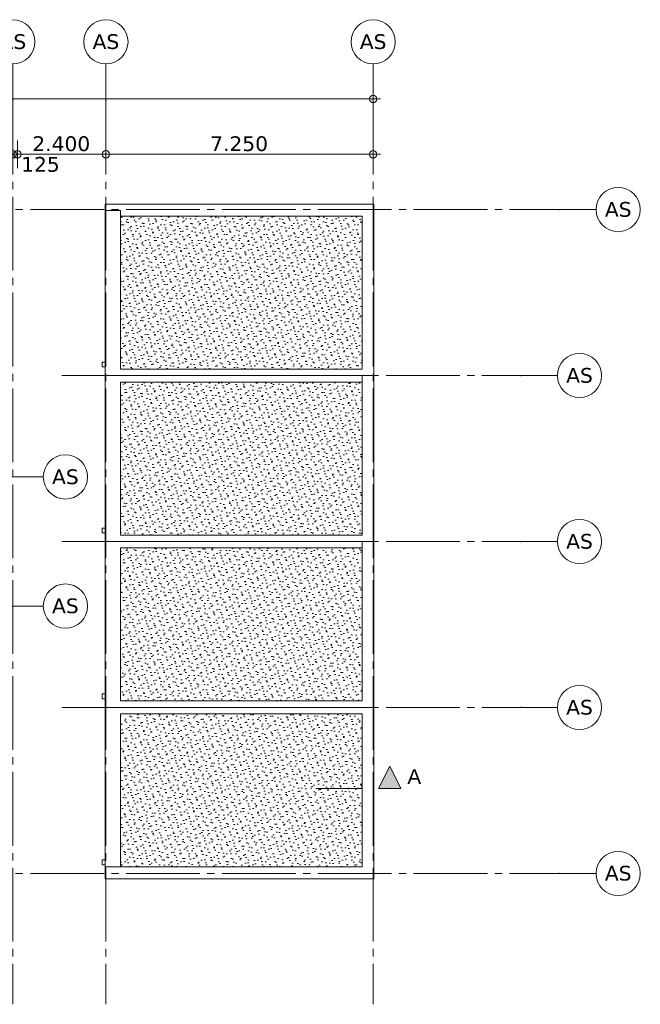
# Model space of a CAD drawing. Header units: millimetres. Extents: x -14925 to 266687, y -3550 to 35834.
# Tile 110 of 244: x 78622 to 95462, y -3550 to 23150. Entities that reach past the tile are written whole.
import ezdxf
from ezdxf.enums import TextEntityAlignment as Align

# ---------------------------------------------------------------- set-up
doc = ezdxf.new("R2010")
doc.units = ezdxf.units.MM
doc.header["$MEASUREMENT"] = 0
for name, pattern in [('B0204', [2600, 2000, -200, 200, -200]), ('B0302', [2502.000046, 1252.000046, -625, 0, -625]), ('Wipeout_Contour', [1000, 0, -1000])]:
    doc.linetypes.add(name, pattern=pattern)
for name, color, linetype in [('52 Riolering.SCHOON', 7, 'Continuous'), ('A Lijn doorsnede', 7, 'Continuous'), ('A Lijn doorsnede 2D arcering', 7, 'Continuous'), ('A Stramien', 7, 'Continuous'), ('New_27 Daken', 7, 'Continuous'), ('New_27 Daken Afdek-arcering', 7, 'Continuous'), ('New_47 Dakafwerking', 7, 'Continuous'), ('New_47 Dakafwerking Afdek-arcering', 7, 'Continuous'), ('Tekst_dim 1_ 100 .DO', 7, 'Continuous')]:
    doc.layers.add(name, color=color, linetype=linetype)
doc.styles.add('GENERATED_STYLE_2', font='verdana.ttf')
doc.styles.add('GENERATED_STYLE_3', font='arial.ttf')
doc.dimstyles.new('GENERATED_STYLE__2', dxfattribs={"dimtxt": 400, "dimasz": 380, "dimexe": 0.18, "dimexo": 0.0625, "dimgap": 0, "dimtad": 1, "dimtih": 1, "dimtoh": 1, "dimdec": 0, "dimzin": 0, "dimdsep": 46, "dimtxsty": 'GENERATED_STYLE_2', "dimblk": 'ARROWHEAD_7', "dimblk1": 'ARROWHEAD_7', "dimblk2": 'ARROWHEAD_7', "dimcen": 0.09, "dimse1": 1, "dimse2": 1, "dimclrd": 9, "dimclre": 9, "dimclrt": 9, "dimadec": 1, "dimazin": 0, "dimtfac": 1, "dimtdec": 4, "dimtmove": 0, "dimatfit": 3, "dimfxl": 1, "dimtolj": 1, "dimtzin": 0, "dimarcsym": 0})
pattern_1 = [(45, (60436.95, 400), (-127.2792, 127.2792), [0, -120, 0, -180]), (110, (60836.95, 400), (169.1447, 61.5636), [0, -88, 0, -152])]

# ---------------------------------------------------------------- blocks, each defined once
blk = doc.blocks.new('Slab_13_4', base_point=(87939, 17895))
at = {"layer": 'New_27 Daken Afdek-arcering', "linetype": 'Continuous', "lineweight": 0, "true_color": 0x000000}
h = blk.add_hatch(dxfattribs=at)
h.set_pattern_fill('910_Puntjes_B_0004', color=18, style=0, pattern_type=2)
h.set_pattern_definition(pattern_1)
h.paths.add_polyline_path([(87939, 17895), (81235, 17895), (81235, 13605), (87939, 13605)])
at = {"layer": 'New_27 Daken', "color": 9, "linetype": 'Continuous', "lineweight": 0, "flags": 128}
blk.add_lwpolyline([(87939, 17895), (87939, 13605), (81235, 13605), (81235, 17895)], close=True, dxfattribs=at)
blk = doc.blocks.new('Slab_14_4', base_point=(87939, 13395))
at = {"layer": 'New_27 Daken Afdek-arcering', "linetype": 'Continuous', "lineweight": 0, "true_color": 0x000000}
h = blk.add_hatch(dxfattribs=at)
h.set_pattern_fill('910_Puntjes_B_0004', color=18, style=0, pattern_type=2)
h.set_pattern_definition(pattern_1)
h.paths.add_polyline_path([(87939, 13395), (81235, 13395), (81235, 9105), (87939, 9105)])
at = {"layer": 'New_27 Daken', "color": 9, "linetype": 'Continuous', "lineweight": 0, "flags": 128}
blk.add_lwpolyline([(87939, 13395), (87939, 9105), (81235, 9105), (81235, 13395)], close=True, dxfattribs=at)
blk = doc.blocks.new('Slab_15_4', base_point=(87939, 8895))
at = {"layer": 'New_27 Daken Afdek-arcering', "linetype": 'Continuous', "lineweight": 0, "true_color": 0x000000}
h = blk.add_hatch(dxfattribs=at)
h.set_pattern_fill('910_Puntjes_B_0004', color=18, style=0, pattern_type=2)
h.set_pattern_definition(pattern_1)
h.paths.add_polyline_path([(87939, 8895), (81235, 8895), (81235, 4605), (87939, 4605)])
at = {"layer": 'New_27 Daken', "color": 9, "linetype": 'Continuous', "lineweight": 0, "flags": 128}
blk.add_lwpolyline([(87939, 8895), (87939, 4605), (81235, 4605), (81235, 8895)], close=True, dxfattribs=at)
blk = doc.blocks.new('Slab_16_4', base_point=(87939, 4395))
at = {"layer": 'New_27 Daken Afdek-arcering', "linetype": 'Continuous', "lineweight": 0, "true_color": 0x000000}
h = blk.add_hatch(dxfattribs=at)
h.set_pattern_fill('910_Puntjes_B_0004', color=18, style=0, pattern_type=2)
h.set_pattern_definition(pattern_1)
h.paths.add_polyline_path([(87939, 4395), (81235, 4395), (81235, 105), (87939, 105)])
at = {"layer": 'New_27 Daken', "color": 9, "linetype": 'Continuous', "lineweight": 0, "flags": 128}
blk.add_lwpolyline([(87939, 4395), (87939, 105), (81235, 105), (81235, 4395)], close=True, dxfattribs=at)
blk = doc.blocks.new('Slab_29_4', base_point=(80962, 13865))
at = {"layer": '52 Riolering.SCHOON', "color": 7, "linetype": 'Continuous', "lineweight": 0, "flags": 128}
blk.add_lwpolyline([(80962, 13865), (80856, 13865), (80856, 13735), (80962, 13735)], close=True, dxfattribs=at)
blk = doc.blocks.new('Slab_30_4', base_point=(80962, 9365))
at = {"layer": '52 Riolering.SCHOON', "color": 7, "linetype": 'Continuous', "lineweight": 0, "flags": 128}
blk.add_lwpolyline([(80962, 9365), (80856, 9365), (80856, 9235), (80962, 9235)], close=True, dxfattribs=at)
blk = doc.blocks.new('Slab_31_4', base_point=(80962, 4865))
at = {"layer": '52 Riolering.SCHOON', "color": 7, "linetype": 'Continuous', "lineweight": 0, "flags": 128}
blk.add_lwpolyline([(80962, 4865), (80856, 4865), (80856, 4735), (80962, 4735)], close=True, dxfattribs=at)
blk = doc.blocks.new('Slab_32_4', base_point=(80962, 365))
at = {"layer": '52 Riolering.SCHOON', "color": 7, "linetype": 'Continuous', "lineweight": 0, "flags": 128}
blk.add_lwpolyline([(80962, 365), (80856, 365), (80856, 235), (80962, 235)], close=True, dxfattribs=at)
blk = doc.blocks.new('Beam_49_4', base_point=(88212, 13520))
at = {"color": 254, "linetype": 'Wipeout_Contour', "lineweight": 0, "ltscale": 358007.198865}
blk.add_wipeout([(87912, 13675), (88232, 13500), (88232, 18145), (87912, 17825)], dxfattribs=at).dxf.layer = 'New_47 Dakafwerking Afdek-arcering'
at = {"layer": 'New_47 Dakafwerking', "color": 9, "linetype": 'Continuous', "lineweight": 0}
for p, q in [((88232, 13500), (88232, 18145)), ((87912, 13675), (87912, 17825))]:
    blk.add_line(p, q, dxfattribs=at)
blk = doc.blocks.new('Beam_50_4', base_point=(88212, 18125))
at = {"color": 254, "linetype": 'Wipeout_Contour', "lineweight": 0, "ltscale": 345611.537368}
blk.add_wipeout([(80942, 18145), (80942, 17825), (87912, 17825), (88232, 18145)], dxfattribs=at).dxf.layer = 'New_47 Dakafwerking Afdek-arcering'
at = {"layer": 'New_47 Dakafwerking', "color": 9, "linetype": 'Continuous', "lineweight": 0}
for p, q in [((88232, 18145), (80942, 18145)), ((80942, 18145), (80942, 17825)), ((87912, 17825), (80942, 17825))]:
    blk.add_line(p, q, dxfattribs=at)
blk = doc.blocks.new('Beam_51_4', base_point=(88212, 13500))
at = {"color": 254, "linetype": 'Wipeout_Contour', "lineweight": 0, "ltscale": 355280.448511}
blk.add_wipeout([(88232, 13500), (87912, 13500), (87912, 9175), (88232, 9000)], dxfattribs=at).dxf.layer = 'New_47 Dakafwerking Afdek-arcering'
at = {"layer": 'New_47 Dakafwerking', "color": 9, "linetype": 'Continuous', "lineweight": 0}
for p, q in [((87912, 13500), (87912, 9175)), ((87912, 13500), (88232, 13500)), ((88232, 13500), (88232, 9000))]:
    blk.add_line(p, q, dxfattribs=at)
blk = doc.blocks.new('Beam_52_4', base_point=(80962, 9020))
at = {"color": 254, "linetype": 'Wipeout_Contour', "lineweight": 0, "ltscale": 327824.329677}
blk.add_wipeout([(80942, 9000), (81362, 9175), (81362, 13325), (80942, 13500)], dxfattribs=at).dxf.layer = 'New_47 Dakafwerking Afdek-arcering'
at = {"layer": 'New_47 Dakafwerking', "color": 9, "linetype": 'Continuous', "lineweight": 0}
for p, q in [((80942, 9000), (80942, 13500)), ((81362, 9175), (81362, 13325))]:
    blk.add_line(p, q, dxfattribs=at)
blk = doc.blocks.new('Beam_53_4', base_point=(88212, 9000))
at = {"color": 254, "linetype": 'Wipeout_Contour', "lineweight": 0, "ltscale": 353444.028471}
blk.add_wipeout([(88232, 9000), (87912, 9000), (87912, 4675), (88232, 4500)], dxfattribs=at).dxf.layer = 'New_47 Dakafwerking Afdek-arcering'
at = {"layer": 'New_47 Dakafwerking', "color": 9, "linetype": 'Continuous', "lineweight": 0}
for p, q in [((87912, 9000), (87912, 4675)), ((87912, 9000), (88232, 9000)), ((88232, 9000), (88232, 4500))]:
    blk.add_line(p, q, dxfattribs=at)
blk = doc.blocks.new('Beam_54_4', base_point=(80962, 4520))
at = {"color": 254, "linetype": 'Wipeout_Contour', "lineweight": 0, "ltscale": 325843.034324}
blk.add_wipeout([(80942, 4500), (81362, 4675), (81362, 8825), (80942, 9000)], dxfattribs=at).dxf.layer = 'New_47 Dakafwerking Afdek-arcering'
at = {"layer": 'New_47 Dakafwerking', "color": 9, "linetype": 'Continuous', "lineweight": 0}
for p, q in [((80942, 4500), (80942, 9000)), ((81362, 4675), (81362, 8825))]:
    blk.add_line(p, q, dxfattribs=at)
blk = doc.blocks.new('Beam_55_4', base_point=(80962, 20))
at = {"color": 254, "linetype": 'Wipeout_Contour', "lineweight": 0, "ltscale": 324847.685016}
blk.add_wipeout([(80942, 20), (81362, 20), (81362, 4325), (80942, 4500)], dxfattribs=at).dxf.layer = 'New_47 Dakafwerking Afdek-arcering'
at = {"layer": 'New_47 Dakafwerking', "color": 9, "linetype": 'Continuous', "lineweight": 0}
for p, q in [((80942, 20), (80942, 4500)), ((81362, 20), (81362, 4325)), ((81362, 20), (80942, 20))]:
    blk.add_line(p, q, dxfattribs=at)
blk = doc.blocks.new('Beam_56_4', base_point=(80962, 13520))
at = {"color": 254, "linetype": 'Wipeout_Contour', "lineweight": 0, "ltscale": 342791.145131}
blk.add_wipeout([(80942, 13500), (88232, 13500), (87912, 13675), (81362, 13675)], dxfattribs=at).dxf.layer = 'New_47 Dakafwerking Afdek-arcering'
at = {"layer": 'New_47 Dakafwerking', "color": 9, "linetype": 'Continuous', "lineweight": 0}
for p, q in [((81362, 13675), (87912, 13675)), ((80942, 13500), (88232, 13500))]:
    blk.add_line(p, q, dxfattribs=at)
blk = doc.blocks.new('Beam_57_4', base_point=(80962, 9020))
at = {"color": 254, "linetype": 'Wipeout_Contour', "lineweight": 0, "ltscale": 340397.614698}
blk.add_wipeout([(80942, 9000), (88232, 9000), (87912, 9175), (81362, 9175)], dxfattribs=at).dxf.layer = 'New_47 Dakafwerking Afdek-arcering'
at = {"layer": 'New_47 Dakafwerking', "color": 9, "linetype": 'Continuous', "lineweight": 0}
for p, q in [((81362, 9175), (87912, 9175)), ((80942, 9000), (88232, 9000))]:
    blk.add_line(p, q, dxfattribs=at)
blk = doc.blocks.new('Beam_58_4', base_point=(80962, 4520))
at = {"color": 254, "linetype": 'Wipeout_Contour', "lineweight": 0, "ltscale": 338945.888615}
blk.add_wipeout([(80942, 4500), (88232, 4500), (87912, 4675), (81362, 4675)], dxfattribs=at).dxf.layer = 'New_47 Dakafwerking Afdek-arcering'
at = {"layer": 'New_47 Dakafwerking', "color": 9, "linetype": 'Continuous', "lineweight": 0}
for p, q in [((81362, 4675), (87912, 4675)), ((80942, 4500), (88232, 4500))]:
    blk.add_line(p, q, dxfattribs=at)
blk = doc.blocks.new('Beam_59_4', base_point=(80962, 13480))
at = {"color": 254, "linetype": 'Wipeout_Contour', "lineweight": 0, "ltscale": 342364.379043}
blk.add_wipeout([(80942, 13500), (81362, 13325), (87912, 13325), (87912, 13500)], dxfattribs=at).dxf.layer = 'New_47 Dakafwerking Afdek-arcering'
at = {"layer": 'New_47 Dakafwerking', "color": 9, "linetype": 'Continuous', "lineweight": 0}
for p, q in [((80942, 13500), (87912, 13500)), ((87912, 13325), (87912, 13500)), ((81362, 13325), (87912, 13325))]:
    blk.add_line(p, q, dxfattribs=at)
blk = doc.blocks.new('Beam_60_4', base_point=(80962, 8980))
at = {"color": 254, "linetype": 'Wipeout_Contour', "lineweight": 0, "ltscale": 340005.100265}
blk.add_wipeout([(80942, 9000), (81362, 8825), (87912, 8825), (87912, 9000)], dxfattribs=at).dxf.layer = 'New_47 Dakafwerking Afdek-arcering'
at = {"layer": 'New_47 Dakafwerking', "color": 9, "linetype": 'Continuous', "lineweight": 0}
for p, q in [((80942, 9000), (87912, 9000)), ((81362, 8825), (87912, 8825)), ((87912, 8825), (87912, 9000))]:
    blk.add_line(p, q, dxfattribs=at)
blk = doc.blocks.new('Beam_61_4', base_point=(80962, 13520))
at = {"color": 254, "linetype": 'Wipeout_Contour', "lineweight": 0, "ltscale": 330803.059533}
blk.add_wipeout([(80942, 13500), (81362, 13675), (81362, 17980), (80942, 17980)], dxfattribs=at).dxf.layer = 'New_47 Dakafwerking Afdek-arcering'
at = {"layer": 'New_47 Dakafwerking', "color": 9, "linetype": 'Continuous', "lineweight": 0}
for p, q in [((80942, 13500), (80942, 17980)), ((81362, 17980), (80942, 17980)), ((81362, 13675), (81362, 17980))]:
    blk.add_line(p, q, dxfattribs=at)
blk = doc.blocks.new('Beam_62_4', base_point=(88212, 4480))
at = {"color": 254, "linetype": 'Wipeout_Contour', "lineweight": 0, "ltscale": 352509.113023}
blk.add_wipeout([(88232, 4500), (87912, 4325), (87912, 175), (88232, -145)], dxfattribs=at).dxf.layer = 'New_47 Dakafwerking Afdek-arcering'
at = {"layer": 'New_47 Dakafwerking', "color": 9, "linetype": 'Continuous', "lineweight": 0}
for p, q in [((87912, 4325), (87912, 175)), ((88232, 4500), (88232, -145))]:
    blk.add_line(p, q, dxfattribs=at)
blk = doc.blocks.new('Beam_63_4', base_point=(88212, -125))
at = {"color": 254, "linetype": 'Wipeout_Contour', "lineweight": 0, "ltscale": 338028.473348}
blk.add_wipeout([(80942, 175), (80942, -145), (88232, -145), (87912, 175)], dxfattribs=at).dxf.layer = 'New_47 Dakafwerking Afdek-arcering'
at = {"layer": 'New_47 Dakafwerking', "color": 9, "linetype": 'Continuous', "lineweight": 0}
for p, q in [((87912, 175), (80942, 175)), ((80942, 175), (80942, -145)), ((88232, -145), (80942, -145))]:
    blk.add_line(p, q, dxfattribs=at)
blk = doc.blocks.new('Beam_64_4', base_point=(80962, 4480))
at = {"color": 254, "linetype": 'Wipeout_Contour', "lineweight": 0, "ltscale": 338908.668115}
blk.add_wipeout([(88232, 4500), (80942, 4500), (81362, 4325), (87912, 4325)], dxfattribs=at).dxf.layer = 'New_47 Dakafwerking Afdek-arcering'
at = {"layer": 'New_47 Dakafwerking', "color": 9, "linetype": 'Continuous', "lineweight": 0}
for p, q in [((80942, 4500), (88232, 4500)), ((81362, 4325), (87912, 4325))]:
    blk.add_line(p, q, dxfattribs=at)
blk = doc.blocks.new('Standard grid marker')
at = {"layer": 'A Stramien', "color": 7, "linetype": 'B0204', "lineweight": 0}
for p, q in [((1000, 0), (0, 0)), ((1000, 0), (19150, 0)), ((19150, 0), (20150, 0))]:
    blk.add_line(p, q, dxfattribs=at)
at = {"layer": 'A Stramien', "color": 7, "linetype": 'Continuous', "lineweight": 0, "flags": 128}
blk.add_lwpolyline([(21350, 0, 1), (20150, 0, 1)], format="xyb", close=True, dxfattribs=at)
at = {"layer": 'A Stramien', "color": 7, "linetype": 'B0204', "lineweight": 0}
blk.add_point((19150, 0), dxfattribs=at)
blk.add_point((19150, 0), dxfattribs=at)
at = {"layer": 'A Stramien', "color": 9, "lineweight": 0, "style": 'GENERATED_STYLE_2'}
blk.add_attdef('AC_MarkerText_1', text='', height=400, dxfattribs=at).set_placement((20750, 206), align=Align.TOP_CENTER)
blk = doc.blocks.new('Standard grid marker_3')
at = {"layer": 'A Stramien', "color": 7, "linetype": 'B0204', "lineweight": 0}
for p, q in [((1000, 0), (0, 0)), ((1000, 0), (46550, 0)), ((46550, 0), (47550, 0))]:
    blk.add_line(p, q, dxfattribs=at)
at = {"layer": 'A Stramien', "color": 7, "linetype": 'Continuous', "lineweight": 0, "flags": 128}
for points in [[(0, 0, 1), (-1200, 0, 1)], [(48750, 0, 1), (47550, 0, 1)]]:
    blk.add_lwpolyline(points, format="xyb", close=True, dxfattribs=at)
at = {"layer": 'A Stramien', "color": 7, "linetype": 'B0204', "lineweight": 0}
for p in [(1000, 0), (1000, 0), (46550, 0), (46550, 0)]:
    blk.add_point(p, dxfattribs=at)
at = {"layer": 'A Stramien', "color": 9, "lineweight": 0, "style": 'GENERATED_STYLE_2'}
for tag, p in [('AC_MarkerText_1_0', (-600, 206)), ('AC_MarkerText_1_1', (48150, 206))]:
    blk.add_attdef(tag, text='', height=400, dxfattribs=at).set_placement(p, align=Align.TOP_CENTER)
blk = doc.blocks.new('Standard grid marker_2')
at = {"layer": 'A Stramien', "color": 7, "linetype": 'B0204', "lineweight": 0}
for p, q in [((1000, 0), (24500, 0)), ((24500, 0), (25500, 0)), ((1000, 0), (0, 0))]:
    blk.add_line(p, q, dxfattribs=at)
at = {"layer": 'A Stramien', "color": 7, "linetype": 'Continuous', "lineweight": 0, "flags": 128}
blk.add_lwpolyline([(0, 0, 1), (-1200, 0, 1)], format="xyb", close=True, dxfattribs=at)
at = {"layer": 'A Stramien', "color": 7, "linetype": 'B0204', "lineweight": 0}
blk.add_point((1000, 0), dxfattribs=at)
blk.add_point((1000, 0), dxfattribs=at)
at = {"layer": 'A Stramien', "color": 9, "lineweight": 0, "style": 'GENERATED_STYLE_2'}
blk.add_attdef('AC_MarkerText_1', text='', height=400, rotation=90, dxfattribs=at).set_placement((-949, -143), align=Align.TOP_CENTER)
blk = doc.blocks.new('Standard grid marker_5')
at = {"layer": 'A Stramien', "color": 7, "linetype": 'B0204', "lineweight": 0}
for p, q in [((1000, 0), (0, 0)), ((1000, 0), (12450, 0)), ((12450, 0), (13450, 0))]:
    blk.add_line(p, q, dxfattribs=at)
at = {"layer": 'A Stramien', "color": 7, "linetype": 'Continuous', "lineweight": 0, "flags": 128}
blk.add_lwpolyline([(14650, 0, 1), (13450, 0, 1)], format="xyb", close=True, dxfattribs=at)
at = {"layer": 'A Stramien', "color": 7, "linetype": 'B0204', "lineweight": 0}
blk.add_point((12450, 0), dxfattribs=at)
blk.add_point((12450, 0), dxfattribs=at)
at = {"layer": 'A Stramien', "color": 9, "lineweight": 0, "style": 'GENERATED_STYLE_2'}
blk.add_attdef('AC_MarkerText_1', text='', height=400, rotation=180, dxfattribs=at).set_placement((14050, -491), align=Align.TOP_CENTER)
blk = doc.blocks.new('*D1898', base_point=(60437, 0))
at = {"layer": 'Tekst_dim 1_ 100 .DO', "color": 9, "linetype": 'Continuous', "lineweight": 0}
for p, q in [((78437, 19125), (78437, 19875)), ((78562, 19125), (78562, 19875)), ((74037, 19500), (78537, 19500)), ((78537, 19500), (78662, 19500))]:
    blk.add_line(p, q, dxfattribs=at)
for centre in [(78437, 19500), (78562, 19500)]:
    blk.add_circle(centre, 100, dxfattribs=at)
blk = doc.blocks.new('ARROWHEAD_7')
at = {"color": 0, "linetype": 'Continuous', "lineweight": 0}
for p, q in [((0, 0), (-1, 0)), ((-0.25, 0), (0.25, 0)), ((0, -0.25), (0, 0.25))]:
    blk.add_line(p, q, dxfattribs=at)
blk.add_circle((0, 0), 0.25, dxfattribs=at)
blk = doc.blocks.new('*D1899', base_point=(60437, 0))
at = {"layer": 'Tekst_dim 1_ 100 .DO', "color": 9, "linetype": 'Continuous', "lineweight": 0}
for p, q in [((78562, 19125), (78562, 19875)), ((80962, 19125), (80962, 19875)), ((78537, 19500), (78662, 19500)), ((78662, 19500), (81062, 19500))]:
    blk.add_line(p, q, dxfattribs=at)
for centre in [(78562, 19500), (80962, 19500)]:
    blk.add_circle(centre, 100, dxfattribs=at)
at = {"layer": 'Tekst_dim 1_ 100 .DO', "color": 9, "lineweight": 0, "char_height": 400, "attachment_point": 7, "style": 'GENERATED_STYLE_2'}
for s, insert in [('\\A1;{\\pql;\\fVerdana|b0|i0|c0|p0;\\W1.000000;2.400}', (78965, 19580)), ('\\A1;{\\pql;\\fVerdana|b0|i0|c0|p0;\\W1.000000;125}', (78662, 19020))]:
    blk.add_mtext(s, dxfattribs=dict(at, insert=insert))
blk = doc.blocks.new('*D1900', base_point=(60437, 0))
at = {"layer": 'Tekst_dim 1_ 100 .DO', "color": 9, "linetype": 'Continuous', "lineweight": 0}
for p, q in [((80962, 19125), (80962, 19875)), ((88212, 19125), (88212, 19875)), ((78662, 19500), (81062, 19500)), ((81062, 19500), (88112, 19500)), ((88112, 19500), (88412, 19500))]:
    blk.add_line(p, q, dxfattribs=at)
for centre in [(80962, 19500), (88212, 19500)]:
    blk.add_circle(centre, 100, dxfattribs=at)
at = {"layer": 'Tekst_dim 1_ 100 .DO', "color": 9, "lineweight": 0, "insert": (83790, 19580), "char_height": 400, "attachment_point": 7, "style": 'GENERATED_STYLE_2'}
blk.add_mtext('\\A1;{\\pql;\\fVerdana|b0|i0|c0|p0;\\W1.000000;7.250}', dxfattribs=at)
blk = doc.blocks.new('*D1904', base_point=(60437, 0))
at = {"layer": 'Tekst_dim 1_ 100 .DO', "color": 9, "linetype": 'Continuous', "lineweight": 0}
for p, q in [((50662, 20625), (50662, 21375)), ((88212, 20625), (88212, 21375)), ((50462, 21000), (50762, 21000)), ((50762, 21000), (88112, 21000)), ((88112, 21000), (88412, 21000))]:
    blk.add_line(p, q, dxfattribs=at)
for centre in [(50662, 21000), (88212, 21000)]:
    blk.add_circle(centre, 100, dxfattribs=at)
at = {"layer": 'Tekst_dim 1_ 100 .DO', "color": 9, "lineweight": 0, "insert": (68465, 21080), "char_height": 400, "attachment_point": 7, "style": 'GENERATED_STYLE_2'}
blk.add_mtext('\\A1;{\\pql;\\fVerdana|b0|i0|c0|p0;\\W1.000000;37.550}', dxfattribs=at)
blk = doc.blocks.new('Cutting Plane_3_4', base_point=(50212, 2305))
at = {"layer": 'A Lijn doorsnede 2D arcering', "linetype": 'Continuous', "lineweight": 0, "true_color": 0x000000}
for points in [[(49912, 2305), (50512, 2305), (50212, 2905)], [(88962, 2305), (88662, 2905), (88362, 2305)]]:
    blk.add_hatch(color=18, dxfattribs=at).paths.add_polyline_path(points)
at = {"layer": 'A Lijn doorsnede', "color": 9, "linetype": 'B0302', "lineweight": 0}
for p, q in [((50512, 2305), (52212, 2305)), ((86662, 2305), (88362, 2305))]:
    blk.add_line(p, q, dxfattribs=at)
at = {"layer": 'A Lijn doorsnede', "color": 2, "linetype": 'Continuous', "lineweight": 0, "flags": 128}
for points in [[(49912, 2305), (50512, 2305), (50212, 2905)], [(88962, 2305), (88362, 2305), (88662, 2905)]]:
    blk.add_lwpolyline(points, close=True, dxfattribs=at)
at = {"layer": 'A Lijn doorsnede', "color": 2, "lineweight": 0, "char_height": 400, "style": 'GENERATED_STYLE_3'}
for s, insert, attachment_point in [('\\A1;{\\pqr;\\pt0;\\fArial|b0|i0|c0|p0;\\W1.000000;A}', (49732, 2425), 9), ('\\A1;{\\pql;\\pt0;\\fArial|b0|i0|c0|p0;\\W1.000000;A}', (89142, 2425), 7)]:
    blk.add_mtext(s, dxfattribs=dict(at, insert=insert, attachment_point=attachment_point))

msp = doc.modelspace()

# ---------------------------------------------------------------- block references
at = {"layer": '52 Riolering.SCHOON', "color": 7, "linetype": 'Continuous', "lineweight": 0}
for name, p in [('Slab_29_4', (80962, 13865)), ('Slab_30_4', (80962, 9365)), ('Slab_31_4', (80962, 4865)), ('Slab_32_4', (80962, 365))]:
    msp.add_blockref(name, p, dxfattribs=at)
at = {"layer": 'A Stramien', "color": 1, "linetype": 'Continuous', "lineweight": 0}
ref = msp.add_blockref('Standard grid marker_2', (78437, 21950), dxfattribs=dict(at, zscale=1000, rotation=270))
ref.add_attrib('AC_MarkerText_1', 'AS', dxfattribs={"color": 9, "lineweight": 0, "height": 400, "rotation": 360, "style": 'GENERATED_STYLE_2'}).set_placement((78437, 22756.1), align=Align.TOP_CENTER)
at = {"layer": 'A Stramien', "color": 1, "linetype": 'Continuous', "lineweight": 0, "zscale": 1000}
for p in [(59112, 10750), (59112, 7250)]:
    msp.add_blockref('Standard grid marker', p, dxfattribs=at).add_auto_attribs({'AC_MarkerText_1': 'AS'})
at = {"layer": 'New_27 Daken', "color": 9, "linetype": 'Continuous', "lineweight": 0}
for name, p in [('Slab_13_4', (87939, 17895)), ('Slab_14_4', (87939, 13395)), ('Slab_15_4', (87939, 8895)), ('Slab_16_4', (87939, 4395))]:
    msp.add_blockref(name, p, dxfattribs=at)

# ---------------------------------------------------------------- dimensions: what is measured, and where the dimension line sits
at = {"layer": 'Tekst_dim 1_ 100 .DO', "color": 9, "linetype": 'Continuous', "lineweight": 0}
for base, p1, p2, picture, middle in [((88212, 19500), (80962, 18842.7), (88212, 18932.5), '*D1900', (84459.7, 19780)), ((78562, 19500), (78437, 9250), (78562, 18000), '*D1898', (79118.6, 19220))]:
    dim = msp.add_linear_dim(base=base, p1=p1, p2=p2, dimstyle='GENERATED_STYLE__2', dxfattribs=at)
    dim.commit()
    dim.dimension.update_dxf_attribs({"geometry": picture, "text_midpoint": middle, "dimtype": 160})

# ---------------------------------------------------------------- next in the draw order: block references
at = {"layer": 'New_47 Dakafwerking', "color": 9, "lineweight": 0}
for name, p in [('Beam_49_4', (88212, 13520)), ('Beam_52_4', (80962, 9020))]:
    msp.add_blockref(name, p, dxfattribs=at)

# ---------------------------------------------------------------- next in the draw order: block references
for name, p in [('Beam_50_4', (88212, 18125)), ('Beam_51_4', (88212, 13500)), ('Beam_54_4', (80962, 4520))]:
    msp.add_blockref(name, p, dxfattribs=at)

# ---------------------------------------------------------------- next in the draw order: block references
for name, p in [('Beam_56_4', (80962, 13520)), ('Beam_53_4', (88212, 9000)), ('Beam_55_4', (80962, 20))]:
    msp.add_blockref(name, p, dxfattribs=at)

# ---------------------------------------------------------------- next in the draw order: dimensions: what is measured, and where the dimension line sits
at = {"layer": 'Tekst_dim 1_ 100 .DO', "color": 9, "linetype": 'Continuous', "lineweight": 0}
dim = msp.add_linear_dim(base=(88212, 21000), p1=(50662, 21556.2), p2=(88212, 18125), dimstyle='GENERATED_STYLE__2', dxfattribs=at)
dim.commit()
dim.dimension.update_dxf_attribs({"geometry": '*D1904', "text_midpoint": (69287.5, 21280), "dimtype": 160})

# ---------------------------------------------------------------- next in the draw order: block references
at = {"layer": 'New_47 Dakafwerking', "color": 9, "lineweight": 0}
for name, p in [('Beam_59_4', (80962, 13480)), ('Beam_57_4', (80962, 9020)), ('Beam_58_4', (80962, 4520))]:
    msp.add_blockref(name, p, dxfattribs=at)

# ---------------------------------------------------------------- next in the draw order: block references
for name, p in [('Beam_61_4', (80962, 13520)), ('Beam_60_4', (80962, 8980)), ('Beam_62_4', (88212, 4480))]:
    msp.add_blockref(name, p, dxfattribs=at)

# ---------------------------------------------------------------- next in the draw order: block references
at = {"layer": 'A Lijn doorsnede', "color": 9, "lineweight": 0}
msp.add_blockref('Cutting Plane_3_4', (50212, 2304.9), dxfattribs=at)
at = {"layer": 'A Stramien', "color": 1, "linetype": 'Continuous', "lineweight": 0}
ref = msp.add_blockref('Standard grid marker_3', (46712, 18000), dxfattribs=dict(at, zscale=1000))
ref.add_attrib('AC_MarkerText_1', 'AS', dxfattribs={"color": 9, "lineweight": 0, "height": 400, "style": 'GENERATED_STYLE_2'}).set_placement((46112, 18206.1), align=Align.TOP_CENTER)
ref.add_attrib('AC_MarkerText_1_1', 'AS', dxfattribs={"color": 9, "lineweight": 0, "height": 400, "style": 'GENERATED_STYLE_2'}).set_placement((94862, 18206.1), align=Align.TOP_CENTER)
ref = msp.add_blockref('Standard grid marker_5', (79762, 13500), dxfattribs=dict(at, xscale=-1, zscale=1000, rotation=180))
ref.add_attrib('AC_MarkerText_1', 'AS', dxfattribs={"color": 9, "lineweight": 0, "height": 400, "style": 'GENERATED_STYLE_2'}).set_placement((93812, 13706.1), align=Align.TOP_CENTER)
ref = msp.add_blockref('Standard grid marker_5', (79762, 9000), dxfattribs=dict(at, xscale=-1, zscale=1000, rotation=180))
ref.add_attrib('AC_MarkerText_1', 'AS', dxfattribs={"color": 9, "lineweight": 0, "height": 400, "style": 'GENERATED_STYLE_2'}).set_placement((93812, 9206.1), align=Align.TOP_CENTER)
at = {"layer": 'New_47 Dakafwerking', "color": 9, "lineweight": 0}
for name, p in [('Beam_64_4', (80962, 4480)), ('Beam_63_4', (88212, -125))]:
    msp.add_blockref(name, p, dxfattribs=at)

# ---------------------------------------------------------------- next in the draw order: dimensions: what is measured, and where the dimension line sits
at = {"layer": 'Tekst_dim 1_ 100 .DO', "color": 9, "linetype": 'Continuous', "lineweight": 0}
dim = msp.add_linear_dim(base=(80962, 19500), p1=(78562, 18000), p2=(80962, 18842.7), dimstyle='GENERATED_STYLE__2', dxfattribs=at)
dim.commit()
dim.dimension.update_dxf_attribs({"geometry": '*D1899', "text_midpoint": (79634.7, 19780), "dimtype": 160})

# ---------------------------------------------------------------- next in the draw order: block references
at = {"layer": 'A Stramien', "color": 1, "linetype": 'Continuous', "lineweight": 0}
ref = msp.add_blockref('Standard grid marker_2', (80962, 21950), dxfattribs=dict(at, xscale=-1, zscale=1000, rotation=90))
ref.add_attrib('AC_MarkerText_1', 'AS', dxfattribs={"color": 9, "lineweight": 0, "height": 400, "style": 'GENERATED_STYLE_2'}).set_placement((80962, 22756.1), align=Align.TOP_CENTER)
ref = msp.add_blockref('Standard grid marker_2', (88212, 21950), dxfattribs=dict(at, xscale=-1, zscale=1000, rotation=90))
ref.add_attrib('AC_MarkerText_1', 'AS', dxfattribs={"color": 9, "lineweight": 0, "height": 400, "style": 'GENERATED_STYLE_2'}).set_placement((88212, 22756.1), align=Align.TOP_CENTER)
ref = msp.add_blockref('Standard grid marker_5', (79762, 4500), dxfattribs=dict(at, xscale=-1, zscale=1000, rotation=180))
ref.add_attrib('AC_MarkerText_1', 'AS', dxfattribs={"color": 9, "lineweight": 0, "height": 400, "style": 'GENERATED_STYLE_2'}).set_placement((93812, 4706.1), align=Align.TOP_CENTER)
ref = msp.add_blockref('Standard grid marker_3', (46712, 0), dxfattribs=dict(at, zscale=1000))
ref.add_attrib('AC_MarkerText_1', 'AS', dxfattribs={"color": 9, "lineweight": 0, "height": 400, "style": 'GENERATED_STYLE_2'}).set_placement((46112, 206.1), align=Align.TOP_CENTER)
ref.add_attrib('AC_MarkerText_1_1', 'AS', dxfattribs={"color": 9, "lineweight": 0, "height": 400, "style": 'GENERATED_STYLE_2'}).set_placement((94862, 206.1), align=Align.TOP_CENTER)

doc.saveas('drawing.dxf')
